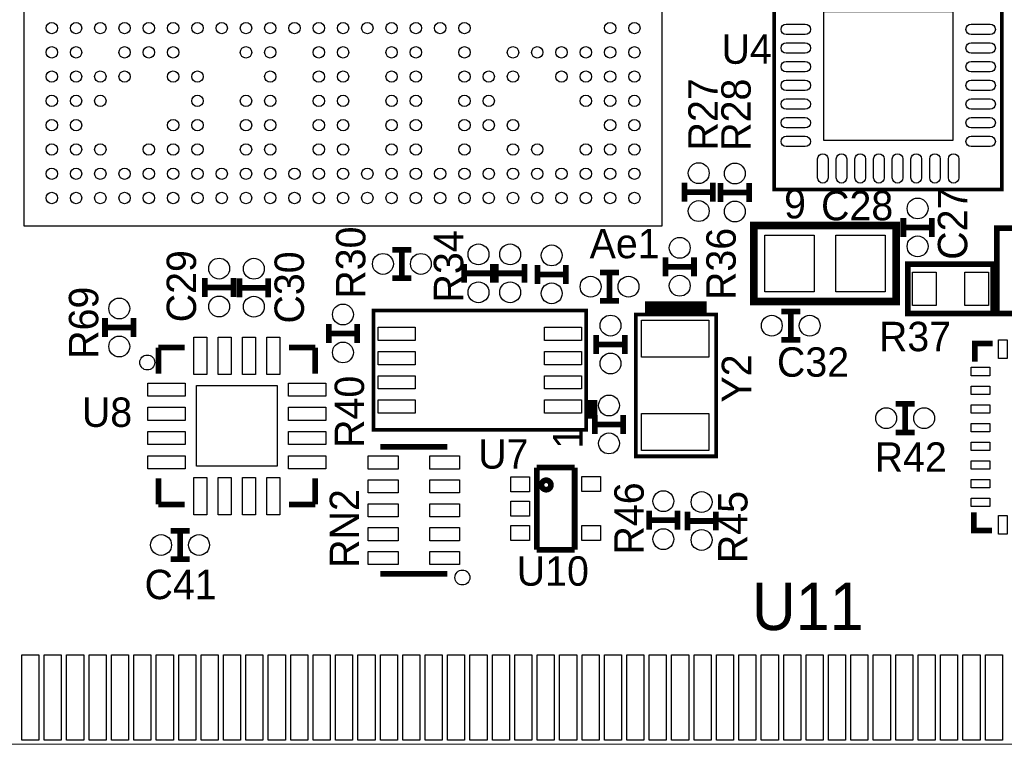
# Model space of a CAD drawing. Extents: x -5 to 140, y -39 to 81.
# Tile 3 of 7: x 23 to 49, y 0 to 19. Entities that reach past the tile are written whole.
import ezdxf
from ezdxf.enums import TextEntityAlignment as Align

# ---------------------------------------------------------------- set-up
doc = ezdxf.new("R2010")
doc.units = 0
for name, color, linetype in [('BOARD_GEOMETRY_OUTLINE', 4, 'CONTINUOUS'), ('BOARD_GEOMETRY_SILKSCREEN_TOP', 3, 'CONTINUOUS'), ('PACKAGE_GEOMETRY_SILKSCREEN_TOP', 5, 'CONTINUOUS'), ('PIN_TOP', 6, 'CONTINUOUS'), ('REF_DES_SILKSCREEN_TOP', 7, 'CONTINUOUS')]:
    doc.layers.add(name, color=color, linetype=linetype)

msp = doc.modelspace()

# ---------------------------------------------------------------- linework, layer by layer
at = {"layer": 'BOARD_GEOMETRY_OUTLINE'}
msp.add_lwpolyline([(1.99898, 19.99996, -0.414214), (0, 18.00098), (0, 0), (15.75054, 0), (15.75054, 3.50012, -0.414214), (16.25092, 4.0005, -0.414214), (16.74876, 3.50012), (16.74876, -0.01016), (67.59956, 0), (67.59956, 18.00098, -0.414214), (65.60058, 19.99996, -0.414214), (67.59956, 21.99894), (67.59956, 35.56), (0, 35.56), (0, 21.99894, -0.414214)], format="xyb", close=True, dxfattribs=at)
at = {"layer": 'BOARD_GEOMETRY_SILKSCREEN_TOP', "const_width": 0.1524}
for points in [[(48.4378, 10.2362), (48.4378, 10.7188), (48.9204, 10.7188)], [(48.895, 5.715), (48.4124, 5.715), (48.4124, 6.1976)]]:
    msp.add_lwpolyline(points, dxfattribs=at)
at = {"layer": 'PACKAGE_GEOMETRY_SILKSCREEN_TOP'}
msp.add_lwpolyline([(40.070278, 13.87094), (40.070278, 30.96514), (22.976078, 30.96514), (22.976078, 13.87094)], close=True, dxfattribs=at)
for points, const_width in [([(44.319698, 20.924266), (49.159922, 20.924266), (49.159922, 14.844014), (43.069764, 14.844014), (43.069764, 20.924266), (44.5897, 20.924266)], 0.100076), ([(40.6654, 14.52118), (40.6654, 15.02918)], 0.1524), ([(41.4274, 14.52118), (41.4274, 15.02918)], 0.1524), ([(41.63314, 14.51102), (41.63314, 15.01902)], 0.1524), ([(42.39514, 14.51102), (42.39514, 15.01902)], 0.1524), ([(40.6654, 14.77518), (41.4274, 14.77518)], 0.1524), ([(41.63314, 14.76502), (42.39514, 14.76502)], 0.1524), ([(46.52518, 13.5763), (46.52518, 14.0843)], 0.1524), ([(47.28718, 13.5763), (47.28718, 14.0843)], 0.1524), ([(46.52518, 13.8303), (47.28718, 13.8303)], 0.1524), ([(33.35274, 13.2334), (32.84474, 13.2334)], 0.1524), ([(33.09874, 12.4714), (33.09874, 13.2334)], 0.1524), ([(34.76752, 12.85494), (34.76752, 12.34694)], 0.1524), ([(35.52952, 12.85494), (35.52952, 12.34694)], 0.1524), ([(35.61588, 12.85494), (35.61588, 12.34694)], 0.1524), ([(36.37788, 12.85494), (36.37788, 12.34694)], 0.1524), ([(40.1574, 12.5222), (40.1574, 13.0302)], 0.1524), ([(40.9194, 12.5222), (40.9194, 13.0302)], 0.1524), ([(35.52952, 12.60094), (34.76752, 12.60094)], 0.1524), ([(36.37788, 12.60094), (35.61588, 12.60094)], 0.1524), ([(36.7284, 12.827), (36.7284, 12.319)], 0.1524), ([(37.4904, 12.827), (37.4904, 12.319)], 0.1524), ([(38.9128, 12.6238), (38.4048, 12.6238)], 0.1524), ([(38.6588, 11.8618), (38.6588, 12.6238)], 0.1524), ([(40.1574, 12.7762), (40.9194, 12.7762)], 0.1524), ([(27.823922, 12.473432), (27.823922, 11.965432)], 0.1524), ([(28.585922, 12.473432), (28.585922, 11.965432)], 0.1524), ([(28.753816, 12.469114), (28.753816, 11.961114)], 0.1524), ([(29.515816, 12.469114), (29.515816, 11.961114)], 0.1524), ([(33.35274, 12.4714), (32.84474, 12.4714)], 0.1524), ([(37.4904, 12.573), (36.7284, 12.573)], 0.1524), ([(28.585922, 12.219432), (27.823922, 12.219432)], 0.1524), ([(29.515816, 12.215114), (28.753816, 12.215114)], 0.1524), ([(38.9128, 11.8618), (38.4048, 11.8618)], 0.1524), ([(41.261284, 11.701272), (39.6113, 11.701272)], 0.299974), ([(43.7642, 11.57986), (43.2562, 11.57986)], 0.1524), ([(43.5102, 10.81786), (43.5102, 11.57986)], 0.1524), ([(25.14854, 10.8966), (25.14854, 11.4046)], 0.1524), ([(25.91054, 10.8966), (25.91054, 11.4046)], 0.1524), ([(41.511474, 10.901172), (41.511474, 7.70128), (39.361364, 7.70128), (39.361364, 11.50112), (41.511474, 11.50112), (41.511474, 10.701274)], 0.100076), ([(25.14854, 11.1506), (25.91054, 11.1506)], 0.1524), ([(31.13786, 11.24458), (31.13786, 10.73658)], 0.1524), ([(31.89986, 11.24458), (31.89986, 10.73658)], 0.1524), ([(31.89986, 10.99058), (31.13786, 10.99058)], 0.1524), ([(38.3032, 10.4394), (38.3032, 10.9474)], 0.1524), ([(39.0652, 10.4394), (39.0652, 10.9474)], 0.1524), ([(43.7642, 10.81786), (43.2562, 10.81786)], 0.1524), ([(26.579068, 10.614152), (27.279092, 10.614152)], 0.1524), ([(26.579068, 9.914128), (26.579068, 10.614152)], 0.1524), ([(30.079188, 10.614152), (30.779212, 10.614152)], 0.1524), ([(30.779212, 10.614152), (30.779212, 9.914128)], 0.1524), ([(38.3032, 10.6934), (39.0652, 10.6934)], 0.1524), ([(38.184582, 8.706866), (38.184582, 9.206738)], 0.299974), ([(46.82744, 9.10336), (46.31944, 9.10336)], 0.1524), ([(46.57344, 8.34136), (46.57344, 9.10336)], 0.1524), ([(38.26256, 8.30072), (38.26256, 8.80872)], 0.1524), ([(39.02456, 8.30072), (39.02456, 8.80872)], 0.1524), ([(38.26256, 8.55472), (39.02456, 8.55472)], 0.1524), ([(46.82744, 8.34136), (46.31944, 8.34136)], 0.1524), ([(34.318702, 7.956042), (32.518858, 7.956042)], 0.150114), ([(37.72408, 7.399274), (36.70808, 7.399274)], 0.1524), ([(36.70808, 7.399274), (36.70808, 5.199126)], 0.1524), ([(37.72408, 5.199126), (37.72408, 7.399274)], 0.1524), ([(26.579068, 6.414008), (26.579068, 7.114032)], 0.1524), ([(30.779212, 7.114032), (30.779212, 6.414008)], 0.1524), ([(27.279092, 6.414008), (26.579068, 6.414008)], 0.1524), ([(30.779212, 6.414008), (30.079188, 6.414008)], 0.1524), ([(39.71798, 6.24586), (39.71798, 5.73786)], 0.1524), ([(40.47998, 5.99186), (39.71798, 5.99186)], 0.1524), ([(40.47998, 6.24586), (40.47998, 5.73786)], 0.1524), ([(40.7416, 6.223), (40.7416, 5.715)], 0.1524), ([(41.5036, 6.223), (41.5036, 5.715)], 0.1524), ([(41.5036, 5.969), (40.7416, 5.969)], 0.1524), ([(27.41168, 5.70738), (26.90368, 5.70738)], 0.1524), ([(27.15768, 4.94538), (27.15768, 5.70738)], 0.1524), ([(36.70808, 5.199126), (37.72408, 5.199126)], 0.1524), ([(27.41168, 4.94538), (26.90368, 4.94538)], 0.1524), ([(34.318702, 4.555998), (32.518858, 4.555998)], 0.150114)]:
    msp.add_lwpolyline(points, dxfattribs=dict(at, const_width=const_width))
for points, const_width in [([(42.52214, 13.8811), (46.33214, 13.8811), (46.33214, 11.8491), (42.52214, 11.8491)], 0.2032), ([(50.352198, 13.807948), (50.352198, 11.521948), (49.031398, 11.521948), (49.031398, 13.807948)], 0.1524), ([(46.644052, 12.848082), (48.930052, 12.848082), (48.930052, 11.527282), (46.644052, 11.527282)], 0.1524), ([(32.334708, 9.306814), (32.334708, 11.606784), (38.034468, 11.606784), (38.034468, 8.406892), (32.334708, 8.406892)], 0.100076)]:
    msp.add_lwpolyline(points, close=True, dxfattribs=dict(at, const_width=const_width))
for points in [[(26.479246, 10.214102, -0.414304), (26.279094, 10.014204, -0.414091), (26.079196, 10.214102, -0.414048), (26.279094, 10.414, -0.414262)], [(34.718752, 4.656074, -0.414485), (34.918904, 4.455922, -0.41417), (34.718752, 4.256024, -0.413991), (34.518854, 4.455922, -0.414306)]]:
    msp.add_lwpolyline(points, format="xyb", close=True, dxfattribs=at)
at = {"layer": 'PACKAGE_GEOMETRY_SILKSCREEN_TOP', "const_width": 0.1524}
msp.add_lwpolyline([(37.08908, 6.9342, 1), (36.83508, 6.9342, 1)], format="xyb", close=True, dxfattribs=at)
at = {"layer": 'PIN_TOP'}
for points in [[(44.392596, 16.15694), (44.392596, 19.61134), (47.846996, 19.61134), (47.846996, 16.15694)], [(44.13504, 12.1031), (42.81424, 12.1031), (42.81424, 13.6271), (44.13504, 13.6271)], [(46.04004, 12.1031), (44.71924, 12.1031), (44.71924, 13.6271), (46.04004, 13.6271)], [(46.771052, 11.743182), (46.771052, 12.632182), (47.406052, 12.632182), (47.406052, 11.743182)], [(48.168052, 11.743182), (48.168052, 12.632182), (48.803052, 12.632182), (48.803052, 11.743182)], [(39.5097, 11.346434), (41.3131, 11.346434), (41.3131, 10.355834), (39.5097, 10.355834)], [(33.454848, 10.804144), (32.464248, 10.804144), (32.464248, 11.159744), (33.454848, 11.159744)], [(37.904928, 10.804144), (36.914328, 10.804144), (36.914328, 11.159744), (37.904928, 11.159744)], [(27.529028, 9.894189), (27.529028, 10.894187), (27.87904, 10.894187), (27.87904, 9.894189)], [(28.179014, 9.894189), (28.179014, 10.894187), (28.529026, 10.894187), (28.529026, 9.894189)], [(28.829254, 9.894189), (28.829254, 10.894187), (29.179266, 10.894187), (29.179266, 9.894189)], [(29.47924, 9.894189), (29.47924, 10.894187), (29.829252, 10.894187), (29.829252, 9.894189)], [(49.073562, 10.818749), (49.303686, 10.818749), (49.303686, 10.318623), (49.073562, 10.318623)], [(33.454848, 10.154158), (32.464248, 10.154158), (32.464248, 10.509758), (33.454848, 10.509758)], [(37.904928, 10.154158), (36.914328, 10.154158), (36.914328, 10.509758), (37.904928, 10.509758)], [(48.338613, 10.0838), (48.838739, 10.0838), (48.838739, 9.853676), (48.338613, 9.853676)], [(33.454848, 9.503918), (32.464248, 9.503918), (32.464248, 9.859518), (33.454848, 9.859518)], [(37.904928, 9.503918), (36.914328, 9.503918), (36.914328, 9.859518), (37.904928, 9.859518)], [(26.299033, 9.31418), (26.299033, 9.664192), (27.299031, 9.664192), (27.299031, 9.31418)], [(27.599132, 7.434072), (27.599132, 9.594088), (29.759148, 9.594088), (29.759148, 7.434072)], [(30.059249, 9.31418), (30.059249, 9.664192), (31.059247, 9.664192), (31.059247, 9.31418)], [(48.338613, 9.583674), (48.838739, 9.583674), (48.838739, 9.35355), (48.338613, 9.35355)], [(26.299033, 8.664194), (26.299033, 9.014206), (27.299031, 9.014206), (27.299031, 8.664194)], [(30.059249, 8.664194), (30.059249, 9.014206), (31.059247, 9.014206), (31.059247, 8.664194)], [(33.454848, 8.853932), (32.464248, 8.853932), (32.464248, 9.209532), (33.454848, 9.209532)], [(37.904928, 8.853932), (36.914328, 8.853932), (36.914328, 9.209532), (37.904928, 9.209532)], [(48.338613, 9.083802), (48.838739, 9.083802), (48.838739, 8.853678), (48.338613, 8.853678)], [(39.5097, 8.846566), (41.3131, 8.846566), (41.3131, 7.855966), (39.5097, 7.855966)], [(48.338613, 8.583676), (48.838739, 8.583676), (48.838739, 8.353552), (48.338613, 8.353552)], [(26.299033, 8.013954), (26.299033, 8.363966), (27.299031, 8.363966), (27.299031, 8.013954)], [(30.059249, 8.013954), (30.059249, 8.363966), (31.059247, 8.363966), (31.059247, 8.013954)], [(48.338613, 8.083804), (48.838739, 8.083804), (48.838739, 7.85368), (48.338613, 7.85368)], [(26.299033, 7.363968), (26.299033, 7.71398), (27.299031, 7.71398), (27.299031, 7.363968)], [(30.059249, 7.363968), (30.059249, 7.71398), (31.059247, 7.71398), (31.059247, 7.363968)], [(32.993838, 7.36092), (32.193738, 7.36092), (32.193738, 7.710932), (32.993838, 7.710932)], [(34.643822, 7.36092), (33.843722, 7.36092), (33.843722, 7.710932), (34.643822, 7.710932)], [(48.338613, 7.583678), (48.838739, 7.583678), (48.838739, 7.353554), (48.338613, 7.353554)], [(27.529028, 6.133973), (27.529028, 7.133971), (27.87904, 7.133971), (27.87904, 6.133973)], [(28.179014, 6.133973), (28.179014, 7.133971), (28.529026, 7.133971), (28.529026, 6.133973)], [(28.829254, 6.133973), (28.829254, 7.133971), (29.179266, 7.133971), (29.179266, 6.133973)], [(29.47924, 6.133973), (29.47924, 7.133971), (29.829252, 7.133971), (29.829252, 6.133973)], [(36.016057, 7.149465), (36.516183, 7.149465), (36.516183, 6.749415), (36.016057, 6.749415)], [(37.915977, 7.159625), (38.416103, 7.159625), (38.416103, 6.759575), (37.915977, 6.759575)], [(32.993838, 6.721094), (32.193738, 6.721094), (32.193738, 7.071106), (32.993838, 7.071106)], [(34.643822, 6.721094), (33.843722, 6.721094), (33.843722, 7.071106), (34.643822, 7.071106)], [(48.338613, 7.083806), (48.838739, 7.083806), (48.838739, 6.853682), (48.338613, 6.853682)], [(32.993838, 6.081014), (32.193738, 6.081014), (32.193738, 6.431026), (32.993838, 6.431026)], [(34.643822, 6.081014), (33.843722, 6.081014), (33.843722, 6.431026), (34.643822, 6.431026)], [(36.016057, 6.499225), (36.516183, 6.499225), (36.516183, 6.099175), (36.016057, 6.099175)], [(48.338613, 6.58368), (48.838739, 6.58368), (48.838739, 6.353556), (48.338613, 6.353556)], [(49.073562, 6.118733), (49.303686, 6.118733), (49.303686, 5.618607), (49.073562, 5.618607)], [(36.016057, 5.848985), (36.516183, 5.848985), (36.516183, 5.448935), (36.016057, 5.448935)], [(37.915977, 5.848985), (38.416103, 5.848985), (38.416103, 5.448935), (37.915977, 5.448935)], [(32.993838, 5.440934), (32.193738, 5.440934), (32.193738, 5.790946), (32.993838, 5.790946)], [(34.643822, 5.440934), (33.843722, 5.440934), (33.843722, 5.790946), (34.643822, 5.790946)], [(32.993838, 4.801108), (32.193738, 4.801108), (32.193738, 5.15112), (32.993838, 5.15112)], [(34.643822, 4.801108), (33.843722, 4.801108), (33.843722, 5.15112), (34.643822, 5.15112)], [(22.921468, 0.100076), (22.921468, 2.386076), (23.378668, 2.386076), (23.378668, 0.100076)], [(23.521416, 0.100076), (23.521416, 2.386076), (23.978616, 2.386076), (23.978616, 0.100076)], [(24.121364, 0.100076), (24.121364, 2.386076), (24.578564, 2.386076), (24.578564, 0.100076)], [(24.721312, 0.100076), (24.721312, 2.386076), (25.178512, 2.386076), (25.178512, 0.100076)], [(25.321514, 0.100076), (25.321514, 2.386076), (25.778714, 2.386076), (25.778714, 0.100076)], [(25.921462, 0.100076), (25.921462, 2.386076), (26.378662, 2.386076), (26.378662, 0.100076)], [(26.52141, 0.100076), (26.52141, 2.386076), (26.97861, 2.386076), (26.97861, 0.100076)], [(27.121358, 0.100076), (27.121358, 2.386076), (27.578558, 2.386076), (27.578558, 0.100076)], [(27.721306, 0.100076), (27.721306, 2.386076), (28.178506, 2.386076), (28.178506, 0.100076)], [(28.321508, 0.100076), (28.321508, 2.386076), (28.778708, 2.386076), (28.778708, 0.100076)], [(28.921456, 0.100076), (28.921456, 2.386076), (29.378656, 2.386076), (29.378656, 0.100076)], [(29.521404, 0.100076), (29.521404, 2.386076), (29.978604, 2.386076), (29.978604, 0.100076)], [(30.121352, 0.100076), (30.121352, 2.386076), (30.578552, 2.386076), (30.578552, 0.100076)], [(30.7213, 0.100076), (30.7213, 2.386076), (31.1785, 2.386076), (31.1785, 0.100076)], [(31.321502, 0.100076), (31.321502, 2.386076), (31.778702, 2.386076), (31.778702, 0.100076)], [(31.92145, 0.100076), (31.92145, 2.386076), (32.37865, 2.386076), (32.37865, 0.100076)], [(32.521398, 0.100076), (32.521398, 2.386076), (32.978598, 2.386076), (32.978598, 0.100076)], [(33.121346, 0.100076), (33.121346, 2.386076), (33.578546, 2.386076), (33.578546, 0.100076)], [(33.721294, 0.100076), (33.721294, 2.386076), (34.178494, 2.386076), (34.178494, 0.100076)], [(34.321496, 0.100076), (34.321496, 2.386076), (34.778696, 2.386076), (34.778696, 0.100076)], [(34.921444, 0.100076), (34.921444, 2.386076), (35.378644, 2.386076), (35.378644, 0.100076)], [(35.521392, 0.100076), (35.521392, 2.386076), (35.978592, 2.386076), (35.978592, 0.100076)], [(36.12134, 0.100076), (36.12134, 2.386076), (36.57854, 2.386076), (36.57854, 0.100076)], [(36.721288, 0.100076), (36.721288, 2.386076), (37.178488, 2.386076), (37.178488, 0.100076)], [(37.32149, 0.100076), (37.32149, 2.386076), (37.77869, 2.386076), (37.77869, 0.100076)], [(37.921438, 0.100076), (37.921438, 2.386076), (38.378638, 2.386076), (38.378638, 0.100076)], [(38.521386, 0.100076), (38.521386, 2.386076), (38.978586, 2.386076), (38.978586, 0.100076)], [(39.121334, 0.100076), (39.121334, 2.386076), (39.578534, 2.386076), (39.578534, 0.100076)], [(39.721282, 0.100076), (39.721282, 2.386076), (40.178482, 2.386076), (40.178482, 0.100076)], [(40.321484, 0.100076), (40.321484, 2.386076), (40.778684, 2.386076), (40.778684, 0.100076)], [(40.921432, 0.100076), (40.921432, 2.386076), (41.378632, 2.386076), (41.378632, 0.100076)], [(41.52138, 0.100076), (41.52138, 2.386076), (41.97858, 2.386076), (41.97858, 0.100076)], [(42.121328, 0.100076), (42.121328, 2.386076), (42.578528, 2.386076), (42.578528, 0.100076)], [(42.721276, 0.100076), (42.721276, 2.386076), (43.178476, 2.386076), (43.178476, 0.100076)], [(43.321478, 0.100076), (43.321478, 2.386076), (43.778678, 2.386076), (43.778678, 0.100076)], [(43.921426, 0.100076), (43.921426, 2.386076), (44.378626, 2.386076), (44.378626, 0.100076)], [(44.521374, 0.100076), (44.521374, 2.386076), (44.978574, 2.386076), (44.978574, 0.100076)], [(45.121322, 0.100076), (45.121322, 2.386076), (45.578522, 2.386076), (45.578522, 0.100076)], [(45.721524, 0.100076), (45.721524, 2.386076), (46.178724, 2.386076), (46.178724, 0.100076)], [(46.321472, 0.100076), (46.321472, 2.386076), (46.778672, 2.386076), (46.778672, 0.100076)], [(46.92142, 0.100076), (46.92142, 2.386076), (47.37862, 2.386076), (47.37862, 0.100076)], [(47.521368, 0.100076), (47.521368, 2.386076), (47.978568, 2.386076), (47.978568, 0.100076)], [(48.121316, 0.100076), (48.121316, 2.386076), (48.578516, 2.386076), (48.578516, 0.100076)], [(48.721518, 0.100076), (48.721518, 2.386076), (49.178718, 2.386076), (49.178718, 0.100076)]]:
    msp.add_lwpolyline(points, close=True, dxfattribs=at)
for points in [[(43.89882, 18.994374), (43.39082, 18.994374, -1), (43.39082, 19.273774), (43.89882, 19.273774, -1)], [(48.848772, 18.994374), (48.340772, 18.994374, -1), (48.340772, 19.273774), (48.848772, 19.273774, -1)], [(43.89882, 18.494502), (43.39082, 18.494502, -1), (43.39082, 18.773902), (43.89882, 18.773902, -1)], [(48.848772, 18.494502), (48.340772, 18.494502, -1), (48.340772, 18.773902), (48.848772, 18.773902, -1)], [(43.89882, 17.994376), (43.39082, 17.994376, -1), (43.39082, 18.273776), (43.89882, 18.273776, -1)], [(48.848772, 17.994376), (48.340772, 17.994376, -1), (48.340772, 18.273776), (48.848772, 18.273776, -1)], [(43.89882, 17.494504), (43.39082, 17.494504, -1), (43.39082, 17.773904), (43.89882, 17.773904, -1)], [(48.848772, 17.494504), (48.340772, 17.494504, -1), (48.340772, 17.773904), (48.848772, 17.773904, -1)], [(43.89882, 16.994378), (43.39082, 16.994378, -1), (43.39082, 17.273778), (43.89882, 17.273778, -1)], [(48.848772, 16.994378), (48.340772, 16.994378, -1), (48.340772, 17.273778), (48.848772, 17.273778, -1)], [(43.89882, 16.494506), (43.39082, 16.494506, -1), (43.39082, 16.773906), (43.89882, 16.773906, -1)], [(48.848772, 16.494506), (48.340772, 16.494506, -1), (48.340772, 16.773906), (48.848772, 16.773906, -1)], [(43.89882, 15.99438), (43.39082, 15.99438, -1), (43.39082, 16.27378), (43.89882, 16.27378, -1)], [(48.848772, 15.99438), (48.340772, 15.99438, -1), (48.340772, 16.27378), (48.848772, 16.27378, -1)], [(44.509436, 15.663164), (44.509436, 15.155164, -1), (44.230036, 15.155164), (44.230036, 15.663164, -1)], [(45.009562, 15.663164), (45.009562, 15.155164, -1), (44.730162, 15.155164), (44.730162, 15.663164, -1)], [(45.509434, 15.663164), (45.509434, 15.155164, -1), (45.230034, 15.155164), (45.230034, 15.663164, -1)], [(46.00956, 15.663164), (46.00956, 15.155164, -1), (45.73016, 15.155164), (45.73016, 15.663164, -1)], [(46.509432, 15.663164), (46.509432, 15.155164, -1), (46.230032, 15.155164), (46.230032, 15.663164, -1)], [(47.009558, 15.663164), (47.009558, 15.155164, -1), (46.730158, 15.155164), (46.730158, 15.663164, -1)], [(47.50943, 15.663164), (47.50943, 15.155164, -1), (47.23003, 15.155164), (47.23003, 15.663164, -1)], [(48.009556, 15.663164), (48.009556, 15.155164, -1), (47.730156, 15.155164), (47.730156, 15.663164, -1)]]:
    msp.add_lwpolyline(points, format="xyb", close=True, dxfattribs=at)
for centre, radius in [((23.723346, 19.16811), 0.1524), ((24.373332, 19.16811), 0.1524), ((25.023318, 19.16811), 0.1524), ((25.673304, 19.16811), 0.1524), ((26.32329, 19.16811), 0.1524), ((26.973276, 19.16811), 0.1524), ((27.623262, 19.16811), 0.1524), ((28.273248, 19.16811), 0.1524), ((28.923234, 19.16811), 0.1524), ((29.57322, 19.16811), 0.1524), ((30.223206, 19.16811), 0.1524), ((30.873192, 19.16811), 0.1524), ((31.523178, 19.16811), 0.1524), ((32.173164, 19.16811), 0.1524), ((32.82315, 19.16811), 0.1524), ((33.473136, 19.16811), 0.1524), ((34.123122, 19.16811), 0.1524), ((34.773108, 19.16811), 0.1524), ((38.673024, 19.16811), 0.1524), ((39.32301, 19.16811), 0.1524), ((23.723346, 18.518124), 0.1524), ((24.373332, 18.518124), 0.1524), ((25.673304, 18.518124), 0.1524), ((26.32329, 18.518124), 0.1524), ((26.973276, 18.518124), 0.1524), ((28.923234, 18.518124), 0.1524), ((29.57322, 18.518124), 0.1524), ((30.873192, 18.518124), 0.1524), ((31.523178, 18.518124), 0.1524), ((32.82315, 18.518124), 0.1524), ((33.473136, 18.518124), 0.1524), ((34.773108, 18.518124), 0.1524), ((36.07308, 18.518124), 0.1524), ((36.723066, 18.518124), 0.1524), ((37.373052, 18.518124), 0.1524), ((38.023038, 18.518124), 0.1524), ((38.673024, 18.518124), 0.1524), ((39.32301, 18.518124), 0.1524), ((23.723346, 17.868138), 0.1524), ((24.373332, 17.868138), 0.1524), ((25.023318, 17.868138), 0.1524), ((25.673304, 17.868138), 0.1524), ((26.973276, 17.868138), 0.1524), ((27.623262, 17.868138), 0.1524), ((29.57322, 17.868138), 0.1524), ((30.873192, 17.868138), 0.1524), ((31.523178, 17.868138), 0.1524), ((32.82315, 17.868138), 0.1524), ((33.473136, 17.868138), 0.1524), ((34.773108, 17.868138), 0.1524), ((35.423094, 17.868138), 0.1524), ((36.07308, 17.868138), 0.1524), ((37.373052, 17.868138), 0.1524), ((38.023038, 17.868138), 0.1524), ((38.673024, 17.868138), 0.1524), ((39.32301, 17.868138), 0.1524), ((23.723346, 17.218152), 0.1524), ((24.373332, 17.218152), 0.1524), ((25.023318, 17.218152), 0.1524), ((27.623262, 17.218152), 0.1524), ((28.923234, 17.218152), 0.1524), ((29.57322, 17.218152), 0.1524), ((30.873192, 17.218152), 0.1524), ((31.523178, 17.218152), 0.1524), ((32.82315, 17.218152), 0.1524), ((33.473136, 17.218152), 0.1524), ((34.773108, 17.218152), 0.1524), ((35.423094, 17.218152), 0.1524), ((38.023038, 17.218152), 0.1524), ((38.673024, 17.218152), 0.1524), ((39.32301, 17.218152), 0.1524), ((23.723346, 16.568166), 0.1524), ((24.373332, 16.568166), 0.1524), ((26.973276, 16.568166), 0.1524), ((27.623262, 16.568166), 0.1524), ((28.923234, 16.568166), 0.1524), ((29.57322, 16.568166), 0.1524), ((30.873192, 16.568166), 0.1524), ((31.523178, 16.568166), 0.1524), ((32.82315, 16.568166), 0.1524), ((33.473136, 16.568166), 0.1524), ((34.773108, 16.568166), 0.1524), ((35.423094, 16.568166), 0.1524), ((36.07308, 16.568166), 0.1524), ((38.673024, 16.568166), 0.1524), ((39.32301, 16.568166), 0.1524), ((23.723346, 15.91818), 0.1524), ((24.373332, 15.91818), 0.1524), ((25.023318, 15.91818), 0.1524), ((26.32329, 15.91818), 0.1524), ((26.973276, 15.91818), 0.1524), ((27.623262, 15.91818), 0.1524), ((28.923234, 15.91818), 0.1524), ((29.57322, 15.91818), 0.1524), ((30.873192, 15.91818), 0.1524), ((31.523178, 15.91818), 0.1524), ((32.82315, 15.91818), 0.1524), ((33.473136, 15.91818), 0.1524), ((34.773108, 15.91818), 0.1524), ((36.07308, 15.91818), 0.1524), ((36.723066, 15.91818), 0.1524), ((38.023038, 15.91818), 0.1524), ((38.673024, 15.91818), 0.1524), ((39.32301, 15.91818), 0.1524), ((41.0464, 15.28318), 0.2794), ((23.723346, 15.268194), 0.1524), ((24.373332, 15.268194), 0.1524), ((25.023318, 15.268194), 0.1524), ((25.673304, 15.268194), 0.1524), ((26.32329, 15.268194), 0.1524), ((26.973276, 15.268194), 0.1524), ((27.623262, 15.268194), 0.1524), ((28.273248, 15.268194), 0.1524), ((28.923234, 15.268194), 0.1524), ((29.57322, 15.268194), 0.1524), ((30.223206, 15.268194), 0.1524), ((30.873192, 15.268194), 0.1524), ((31.523178, 15.268194), 0.1524), ((32.173164, 15.268194), 0.1524), ((32.82315, 15.268194), 0.1524), ((33.473136, 15.268194), 0.1524), ((34.123122, 15.268194), 0.1524), ((34.773108, 15.268194), 0.1524), ((35.423094, 15.268194), 0.1524), ((36.07308, 15.268194), 0.1524), ((36.723066, 15.268194), 0.1524), ((37.373052, 15.268194), 0.1524), ((38.023038, 15.268194), 0.1524), ((38.673024, 15.268194), 0.1524), ((39.32301, 15.268194), 0.1524), ((42.01414, 15.27302), 0.2794), ((23.723346, 14.618208), 0.1524), ((24.373332, 14.618208), 0.1524), ((25.023318, 14.618208), 0.1524), ((25.673304, 14.618208), 0.1524), ((26.32329, 14.618208), 0.1524), ((26.973276, 14.618208), 0.1524), ((27.623262, 14.618208), 0.1524), ((28.273248, 14.618208), 0.1524), ((28.923234, 14.618208), 0.1524), ((29.57322, 14.618208), 0.1524), ((30.223206, 14.618208), 0.1524), ((30.873192, 14.618208), 0.1524), ((31.523178, 14.618208), 0.1524), ((32.173164, 14.618208), 0.1524), ((32.82315, 14.618208), 0.1524), ((33.473136, 14.618208), 0.1524), ((34.123122, 14.618208), 0.1524), ((34.773108, 14.618208), 0.1524), ((35.423094, 14.618208), 0.1524), ((36.07308, 14.618208), 0.1524), ((36.723066, 14.618208), 0.1524), ((37.373052, 14.618208), 0.1524), ((38.023038, 14.618208), 0.1524), ((38.673024, 14.618208), 0.1524), ((39.32301, 14.618208), 0.1524), ((41.0464, 14.26718), 0.2794), ((42.01414, 14.25702), 0.2794), ((46.90618, 14.3383), 0.2794), ((40.5384, 13.2842), 0.2794), ((46.90618, 13.3223), 0.2794), ((35.14852, 13.10894), 0.2794), ((35.99688, 13.10894), 0.2794), ((37.1094, 13.081), 0.2794), ((28.204922, 12.727432), 0.2794), ((29.134816, 12.723114), 0.2794), ((32.59074, 12.8524), 0.2794), ((33.60674, 12.8524), 0.2794), ((38.1508, 12.2428), 0.2794), ((39.1668, 12.2428), 0.2794), ((40.5384, 12.2682), 0.2794), ((35.14852, 12.09294), 0.2794), ((35.99688, 12.09294), 0.2794), ((37.1094, 12.065), 0.2794), ((25.52954, 11.6586), 0.2794), ((28.204922, 11.711432), 0.2794), ((29.134816, 11.707114), 0.2794), ((31.51886, 11.49858), 0.2794), ((38.6842, 11.2014), 0.2794), ((43.0022, 11.19886), 0.2794), ((44.0182, 11.19886), 0.2794), ((25.52954, 10.6426), 0.2794), ((31.51886, 10.48258), 0.2794), ((38.6842, 10.1854), 0.2794), ((38.64356, 9.06272), 0.2794), ((46.06544, 8.72236), 0.2794), ((47.08144, 8.72236), 0.2794), ((38.64356, 8.04672), 0.2794), ((40.09898, 6.49986), 0.2794), ((41.1226, 6.477), 0.2794), ((26.64968, 5.32638), 0.2794), ((27.66568, 5.32638), 0.2794), ((40.09898, 5.48386), 0.2794), ((41.1226, 5.461), 0.2794)]:
    msp.add_circle(centre, radius, dxfattribs=at)

# ---------------------------------------------------------------- texts
at = {"layer": 'BOARD_GEOMETRY_SILKSCREEN_TOP', "width": 0.96}
msp.add_text('U11', height=1.27, dxfattribs=at).set_placement((42.4688, 3.048))
at = {"layer": 'PACKAGE_GEOMETRY_SILKSCREEN_TOP'}
for s, height, p in [('9', 0.786892, (43.3324, 14.0716)), ('Ae1', 0.7874, (38.1254, 13.0048))]:
    msp.add_text(s, height=height, dxfattribs=at).set_placement(p)
msp.add_text('1', height=0.7874, rotation=90, dxfattribs=at).set_placement((37.934646, 7.906766))
at = {"layer": 'REF_DES_SILKSCREEN_TOP'}
msp.add_text('U4', height=0.7874, dxfattribs=at).set_placement((41.656, 18.2118))
for s, p in [('R27', (41.5544, 16.85798)), ('R28', (42.43705, 16.84782)), ('C27', (48.23714, 13.92936)), ('R30', (32.12084, 12.88796)), ('R36', (42.037, 12.8524)), ('R34', (34.73958, 12.78636)), ('C29', (27.58694, 12.2555)), ('C30', (30.47492, 12.22248)), ('R69', (24.9682, 11.2776)), ('Y2', (42.451274, 9.784334)), ('R40', (32.08528, 8.89254)), ('R46', (39.5732, 6.03758)), ('RN2', (31.9532, 5.76834)), ('R45', (42.35196, 5.80644))]:
    msp.add_text(s, height=0.7874, rotation=90, dxfattribs=at).set_placement(p, align=Align.CENTER)
for s, p in [('C28', (45.2882, 14.0208)), ('R37', (46.8376, 10.5156)), ('C32', (44.1071, 9.83234)), ('U8', (25.20188, 8.48868)), ('U7', (35.814, 7.37108)), ('R42', (46.7233, 7.28726)), ('U10', (37.13988, 4.23672)), ('C41', (27.17292, 3.87604))]:
    msp.add_text(s, height=0.7874, dxfattribs=at).set_placement(p, align=Align.CENTER)

doc.saveas('drawing.dxf')
